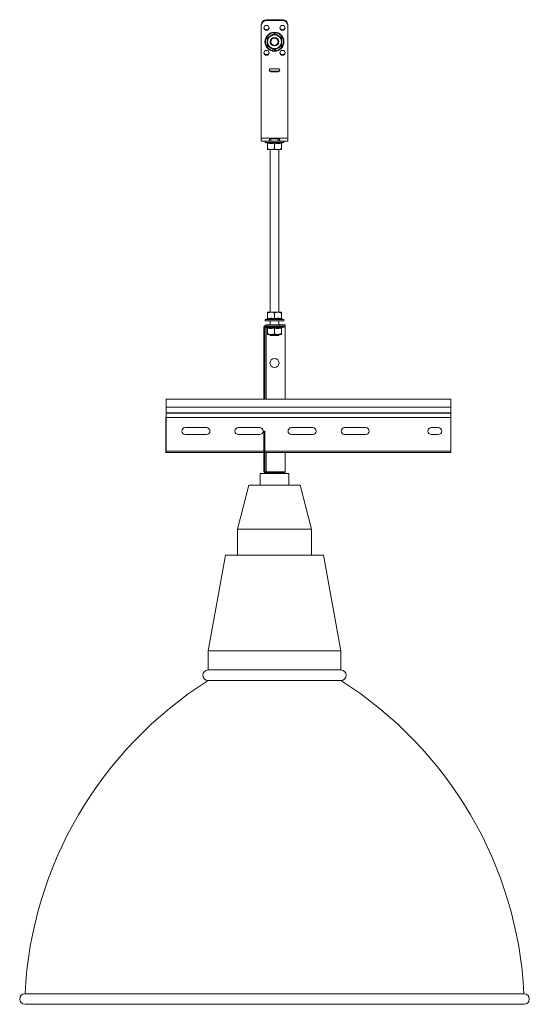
# Model space of a CAD drawing. Header units: millimetres. Extents: x 640 to 2187, y -1342 to 732.
# Tile 5 of 6: x 640 to 1120, y -195 to 732. Entities that reach past the tile are written whole.
import ezdxf

# ---------------------------------------------------------------- set-up
doc = ezdxf.new("R2010")
doc.units = ezdxf.units.MM

msp = doc.modelspace()

# ---------------------------------------------------------------- linework, layer by layer
at = {"color": 7, "linetype": 'Continuous', "lineweight": 15}
for p, q in [((867.53, 726.94), (867.53, 620.57)), ((872.53, 732.32), (872.53, 731.64)), ((887.53, 732.32), (872.53, 732.32)), ((887.53, 731.64), (872.53, 731.64)), ((887.53, 731.64), (887.53, 732.32)), ((892.53, 726.94), (892.53, 620.57)), ((876.53, 686.06), (883.53, 686.06)), ((876.53, 683.24), (876.53, 683.93)), ((883.53, 683.93), (876.53, 683.93)), ((883.53, 683.24), (876.53, 683.24)), ((883.53, 683.24), (883.53, 683.93)), ((892.53, 620.57), (867.53, 620.57)), ((867.53, 617.93), (867.53, 620.57)), ((892.53, 617.93), (867.53, 617.93)), ((871.49, 616.73), (873.19, 616.11)), ((873.53, 616), (873.53, 610.73)), ((875.88, 619.96), (876.53, 619.95)), ((883.53, 620.16), (876.53, 620.16)), ((876.53, 617.96), (876.53, 619.95)), ((876.53, 619.95), (883.53, 619.95)), ((876.53, 617.96), (876.53, 619.95)), ((876.53, 617.96), (883.53, 617.96)), ((880.03, 616), (880.03, 610.73)), ((883.53, 617.96), (883.53, 619.95)), ((883.53, 617.96), (883.53, 619.95)), ((886.53, 616), (886.53, 610.73)), ((886.87, 616.11), (888.58, 616.73)), ((892.53, 620.57), (892.53, 617.93)), ((873.53, 609.93), (876.78, 609.93)), ((876.03, 609.93), (876.03, 456.73)), ((883.28, 609.93), (876.78, 609.93)), ((883.28, 609.93), (886.53, 609.93)), ((884.03, 456.73), (884.03, 609.93)), ((876.78, 456.73), (873.53, 456.73)), ((873.53, 450.67), (873.53, 455.93)), ((883.28, 456.73), (876.78, 456.73)), ((880.03, 450.67), (880.03, 455.93)), ((886.53, 456.73), (883.28, 456.73)), ((886.53, 450.67), (886.53, 455.93)), ((873.19, 450.55), (871.49, 449.93)), ((871.7, 448.73), (888.37, 448.73)), ((876.03, 448.73), (876.03, 444.73)), ((884.03, 444.73), (884.03, 448.73)), ((888.58, 449.93), (886.87, 450.55)), ((870.03, 429.73), (870.03, 442.73)), ((871.03, 442.73), (870.03, 442.73)), ((871.03, 429.73), (871.03, 442.73)), ((871.49, 442.53), (873.19, 441.91)), ((872.03, 443.73), (872.03, 444.73)), ((872.03, 444.73), (885.03, 444.73)), ((872.03, 443.73), (885.03, 443.73)), ((873.53, 441.8), (873.53, 436.53)), ((880.03, 441.8), (880.03, 436.53)), ((885.03, 443.73), (885.03, 444.73)), ((885.03, 444.73), (890.03, 444.73)), ((890.03, 443.73), (885.03, 443.73)), ((886.53, 441.8), (886.53, 436.53)), ((886.87, 441.91), (888.58, 442.53)), ((888.98, 443.03), (890.03, 443.03)), ((890.03, 444.73), (890.03, 443.73)), ((890.03, 443.03), (890.03, 374.73)), ((871.03, 429.73), (870.03, 429.73)), ((870.03, 424.73), (870.03, 429.73)), ((871.03, 424.73), (871.03, 429.73)), ((873.53, 435.73), (876.78, 435.73)), ((876.03, 435.73), (876.03, 434.73)), ((882.91, 434.73), (876.03, 434.73)), ((876.78, 435.73), (883.28, 435.73)), ((884.03, 434.73), (882.91, 434.73)), ((883.28, 435.73), (886.53, 435.73)), ((884.03, 434.73), (884.03, 435.73)), ((871.03, 424.73), (870.03, 424.73)), ((870.03, 419.73), (870.03, 424.73)), ((871.03, 419.73), (870.03, 419.73)), ((870.03, 374.73), (870.03, 419.73)), ((871.03, 419.73), (871.03, 424.73)), ((871.03, 374.73), (871.03, 419.73)), ((1046.03, 374.73), (778.03, 374.73)), ((778.03, 367.28), (778.03, 374.73)), ((1046.03, 367.28), (1046.03, 374.73)), ((778.03, 367.28), (1046.03, 367.28)), ((778.03, 361.97), (778.03, 367.28)), ((778.03, 361.61), (778.03, 361.97)), ((778.03, 361.97), (1046.03, 361.97)), ((1046.03, 361.97), (1046.03, 367.28)), ((1046.03, 361.61), (1046.03, 361.97)), ((778.03, 357.47), (777.83, 357.47)), ((777.83, 325.93), (777.83, 357.47)), ((778.03, 357.47), (778.03, 361.61)), ((778.03, 361.61), (1046.03, 361.61)), ((778.03, 325.93), (778.03, 357.47)), ((778.03, 357.47), (1046.03, 357.47)), ((1046.03, 357.47), (1046.03, 361.61)), ((1046.03, 325.93), (1046.03, 357.47)), ((816.03, 347.98), (796.03, 347.98)), ((866.03, 347.98), (846.03, 347.98)), ((871.03, 344.73), (870.03, 344.73)), ((870.03, 342.73), (870.03, 344.73)), ((871.03, 342.73), (871.03, 344.73)), ((916.03, 347.98), (896.03, 347.98)), ((966.03, 347.98), (946.03, 347.98)), ((1034.28, 347.98), (1027.78, 347.98)), ((796.03, 341.48), (816.03, 341.48)), ((846.03, 341.48), (866.03, 341.48)), ((871.03, 342.73), (870.03, 342.73)), ((870.03, 306.73), (870.03, 342.73)), ((871.03, 306.73), (871.03, 342.73)), ((896.03, 341.48), (916.03, 341.48)), ((946.03, 341.48), (966.03, 341.48)), ((1027.78, 341.48), (1034.28, 341.48)), ((778.03, 325.93), (777.83, 325.93)), ((777.83, 324.73), (777.83, 325.93)), ((778.03, 324.73), (777.83, 324.73)), ((778.03, 324.73), (778.03, 325.93)), ((778.03, 324.73), (870.03, 324.73)), ((871.03, 324.73), (1046.03, 324.73)), ((890.03, 324.73), (890.03, 306.44)), ((1046.03, 324.73), (1046.03, 325.93)), ((871.03, 306.73), (870.03, 306.73)), ((872.03, 306.44), (890.03, 306.44)), ((866.53, 304.73), (866.53, 293.73)), ((866.53, 304.73), (872.03, 304.73)), ((872.03, 305.73), (872.03, 304.73)), ((885.03, 305.73), (872.03, 305.73)), ((885.03, 304.73), (872.03, 304.73)), ((885.03, 304.73), (885.03, 305.73)), ((885.03, 305.73), (890.03, 305.73)), ((890.03, 304.73), (885.03, 304.73)), ((890.03, 305.73), (890.03, 304.73)), ((890.03, 304.73), (893.53, 304.73)), ((893.53, 293.73), (893.53, 304.73)), ((855.73, 293.73), (845.03, 252.43)), ((855.73, 293.73), (904.33, 293.73)), ((915.03, 252.43), (904.33, 293.73)), ((845.03, 252.43), (845.03, 227.93)), ((845.03, 252.43), (915.03, 252.43)), ((915.03, 227.93), (915.03, 252.43)), ((833.83, 227.93), (817.53, 137.73)), ((833.83, 227.93), (926.23, 227.93)), ((942.53, 137.73), (926.23, 227.93)), ((817.53, 137.73), (817.53, 119.73)), ((817.53, 137.73), (942.53, 137.73)), ((942.53, 119.73), (942.53, 137.73)), ((817.53, 119.73), (942.53, 119.73)), ((817.53, 109.73), (942.53, 109.73)), ((645.03, -185.27), (1115.03, -185.27)), ((645.03, -195.27), (1115.03, -195.27))]:
    msp.add_line(p, q, dxfattribs=at)
at = {"color": 8, "linetype": 'Continuous', "lineweight": 15}
for p, q in [((884.31, 616.73), (871.49, 616.73)), ((888.58, 616.73), (884.31, 616.73)), ((871.49, 449.93), (888.58, 449.93)), ((888.58, 442.53), (871.49, 442.53)), ((872.03, 374.73), (872.03, 442.34)), ((778.03, 325.93), (870.03, 325.93)), ((871.03, 325.93), (1046.03, 325.93)), ((872.03, 306.44), (872.03, 324.73))]:
    msp.add_line(p, q, dxfattribs=at)
at = {"color": 7, "linetype": 'Continuous', "lineweight": 15, "flags": 128}
for points in [[(872.53, 722.24), (871.58, 722.42), (870.77, 722.93), (870.22, 723.69), (870.03, 724.59), (870.22, 725.49), (870.77, 726.25), (871.58, 726.76), (872.53, 726.94), (873.49, 726.76), (874.3, 726.25), (874.84, 725.49), (875.03, 724.59), (874.84, 723.69), (874.3, 722.93), (873.49, 722.42), (872.53, 722.24)], [(872.53, 722.24), (871.58, 722.42), (870.77, 722.93), (870.22, 723.69), (870.03, 724.59), (870.22, 725.49), (870.77, 726.25), (871.58, 726.76), (872.53, 726.94), (873.49, 726.76), (874.3, 726.25), (874.84, 725.49), (875.03, 724.59), (874.84, 723.69), (874.3, 722.93), (873.49, 722.42), (872.53, 722.24)], [(887.53, 726.94), (888.49, 726.76), (889.3, 726.25), (889.84, 725.49), (890.03, 724.59), (889.84, 723.69), (889.3, 722.93), (888.49, 722.42), (887.53, 722.24), (886.58, 722.42), (885.77, 722.93), (885.22, 723.69), (885.03, 724.59), (885.22, 725.49), (885.77, 726.25), (886.58, 726.76), (887.53, 726.94)], [(887.53, 726.94), (888.49, 726.76), (889.3, 726.25), (889.84, 725.49), (890.03, 724.59), (889.84, 723.69), (889.3, 722.93), (888.49, 722.42), (887.53, 722.24), (886.58, 722.42), (885.77, 722.93), (885.22, 723.69), (885.03, 724.59), (885.22, 725.49), (885.77, 726.25), (886.58, 726.76), (887.53, 726.94)], [(872.53, 703.45), (873.49, 703.27), (874.3, 702.76), (874.84, 702), (875.03, 701.1), (874.84, 700.2), (874.3, 699.44), (873.49, 698.93), (872.53, 698.75), (871.58, 698.93), (870.77, 699.44), (870.22, 700.2), (870.03, 701.1), (870.22, 702), (870.77, 702.76), (871.58, 703.27), (872.53, 703.45)], [(872.53, 703.45), (873.49, 703.27), (874.3, 702.76), (874.84, 702), (875.03, 701.1), (874.84, 700.2), (874.3, 699.44), (873.49, 698.93), (872.53, 698.75), (871.58, 698.93), (870.77, 699.44), (870.22, 700.2), (870.03, 701.1), (870.22, 702), (870.77, 702.76), (871.58, 703.27), (872.53, 703.45)], [(887.53, 698.75), (886.58, 698.93), (885.77, 699.44), (885.22, 700.2), (885.03, 701.1), (885.22, 702), (885.77, 702.76), (886.58, 703.27), (887.53, 703.45), (888.49, 703.27), (889.3, 702.76), (889.84, 702), (890.03, 701.1), (889.84, 700.2), (889.3, 699.44), (888.49, 698.93), (887.53, 698.75)], [(887.53, 698.75), (886.58, 698.93), (885.77, 699.44), (885.22, 700.2), (885.03, 701.1), (885.22, 702), (885.77, 702.76), (886.58, 703.27), (887.53, 703.45), (888.49, 703.27), (889.3, 702.76), (889.84, 702), (890.03, 701.1), (889.84, 700.2), (889.3, 699.44), (888.49, 698.93), (887.53, 698.75)]]:
    msp.add_lwpolyline(points, dxfattribs=at)
at = {"color": 7, "linetype": 'Continuous', "lineweight": 15}
for centre, radius in [((880.03, 711.56), 8.95), ((880.03, 711.56), 8.54), ((880.03, 711.56), 4), ((880.03, 711.56), 3.4), ((880.03, 408.88), 4.25)]:
    msp.add_circle(centre, radius, dxfattribs=at)
for centre, radius, start, end in [((872.39, 727.47), 4.86, 88.27465, 178.16377), ((872.39, 726.78), 4.86, 88.27472, 178.16369), ((872.47, 725.37), 2.45, 190.3406, 271.53892), ((872.6, 725.37), 2.45, 268.46135, 349.65922), ((887.53, 725.42), 2.52, 191.20396, 348.79604), ((887.68, 727.47), 4.86, 1.83616, 91.72534), ((887.68, 726.78), 4.86, 1.83624, 91.72526), ((880.03, 711.56), 6.5, 120, 180), ((880.03, 711.56), 6.5, 60, 120), ((880.03, 711.56), 6.5, 0, 60), ((880.03, 711.56), 6.5, 180, 240), ((880.03, 711.56), 6.5, 240, 300), ((880.03, 711.56), 6.5, 300, 0), ((872.53, 701.93), 2.52, 191.20346, 348.79654), ((887.47, 701.88), 2.45, 190.34076, 271.53842), ((887.6, 701.88), 2.45, 268.46174, 349.65924), ((876.46, 684.65), 1.41, 87.13233, 272.86767), ((876.5, 685.4), 1.48, 196.0634, 271.40884), ((883.6, 684.65), 1.41, 267.13261, 92.86739), ((883.57, 685.4), 1.48, 268.59216, 343.93561), ((871.7, 617.31), 0.619, 90, 250), ((873.05, 615.65), 0.48, 0, 71.81095), ((887.01, 615.65), 0.48, 107.7103, 180), ((888.37, 617.31), 0.619, 290, 90), ((871.7, 449.35), 0.619, 110, 270), ((873.05, 451.01), 0.48, 287.7103, 360), ((887.01, 451.01), 0.48, 180, 251.81095), ((888.37, 449.35), 0.619, 270, 70), ((872.03, 442.73), 2, 90, 180), ((872.03, 442.73), 1, 90, 180), ((871.7, 443.11), 0.619, 185.59144, 250), ((873.05, 441.45), 0.48, 0, 71.81095), ((887.01, 441.45), 0.48, 107.7103, 180), ((888.37, 443.11), 0.619, 290, 90), ((796.03, 344.73), 3.25, 90, 270), ((816.03, 344.73), 3.25, 270, 90), ((846.03, 344.73), 3.25, 90, 270), ((866.03, 344.73), 3.25, 270, 90), ((896.03, 344.73), 3.25, 90, 270), ((916.03, 344.73), 3.25, 270, 90), ((946.03, 344.73), 3.25, 90, 270), ((966.03, 344.73), 3.25, 270, 90), ((1027.78, 344.73), 3.25, 90, 270), ((1034.28, 344.73), 3.25, 270, 90), ((872.03, 306.73), 2, 180, 270), ((872.03, 306.73), 1, 180, 270), ((817.53, 114.73), 5, 90, 270), ((942.53, 114.73), 5, 270, 90), ((1016.16, -204.34), 371.61, 122.30919, 177.05725), ((743.91, -204.34), 371.61, 2.94275, 57.69081), ((645.03, -190.27), 5, 90, 270), ((1115.03, -190.27), 5, 270, 90)]:
    msp.add_arc(centre, radius, start, end, dxfattribs=at)
for points, knots in [([(873.2, 715.51), (873.47, 715.66), (874.85, 716.44), (877.16, 717.76), (879.15, 718.93), (880.03, 719.45)], [0, 0, 0, 0, 0.120965, 0.606826, 1, 1, 1, 1]), ([(873.53, 715.31), (873.53, 715.31), (873.52, 715.32), (873.44, 715.36), (873.34, 715.42), (873.25, 715.48), (873.2, 715.51), (873.2, 715.51)], [0, 0, 0, 0, 0.236165, 0.471358, 0.732413, 0.993143, 1, 1, 1, 1]), ([(873.2, 707.61), (873.2, 707.93), (873.21, 709.51), (873.22, 712.17), (873.2, 714.48), (873.2, 715.51)], [0, 0, 0, 0, 0.120964, 0.606826, 1, 1, 1, 1]), ([(873.53, 715.31), (873.99, 715.57), (874.91, 716.11), (876.02, 716.75), (876.65, 717.11), (876.78, 717.19)], [0, 0, 0, 0, 0.434792, 0.879849, 1, 1, 1, 1]), ([(873.53, 711.56), (873.53, 712.55), (873.53, 713.84), (873.53, 715.03), (873.53, 715.31)], [0, 0, 0, 0, 0.769006, 1, 1, 1, 1]), ([(876.78, 717.19), (877.64, 717.68), (878.76, 718.33), (879.79, 718.93), (880.03, 719.06)], [0, 0, 0, 0, 0.769007, 1, 1, 1, 1]), ([(880.03, 719.45), (880.03, 719.45), (880.03, 719.4), (880.03, 719.29), (880.03, 719.17), (880.03, 719.08), (880.03, 719.07), (880.03, 719.06)], [0, 0, 0, 0, 0.006851, 0.267591, 0.52863, 0.763837, 1, 1, 1, 1]), ([(880.03, 719.45), (880.31, 719.29), (881.67, 718.49), (883.97, 717.15), (885.98, 716.01), (886.87, 715.51)], [0, 0, 0, 0, 0.120965, 0.606826, 1, 1, 1, 1]), ([(880.03, 719.06), (880.31, 718.91), (881.35, 718.31), (882.46, 717.66), (883.28, 717.19)], [0, 0, 0, 0, 0.263898, 1, 1, 1, 1]), ([(883.28, 717.19), (883.43, 717.11), (884.46, 716.51), (885.56, 715.88), (886.46, 715.35), (886.53, 715.31)], [0, 0, 0, 0, 0.1279436, 0.9273546, 1, 1, 1, 1]), ([(886.87, 715.51), (886.87, 715.51), (886.82, 715.48), (886.73, 715.42), (886.62, 715.36), (886.55, 715.32), (886.54, 715.31), (886.53, 715.31)], [0, 0, 0, 0, 0.006848, 0.267587, 0.528636, 0.763834, 1, 1, 1, 1]), ([(886.53, 715.31), (886.53, 714.79), (886.53, 713.72), (886.53, 712.44), (886.53, 711.71), (886.53, 711.56)], [0, 0, 0, 0, 0.434792, 0.879846, 1, 1, 1, 1]), ([(886.87, 715.51), (886.87, 715.19), (886.85, 713.61), (886.84, 710.94), (886.86, 708.64), (886.87, 707.61)], [0, 0, 0, 0, 0.120964, 0.606827, 1, 1, 1, 1]), ([(873.53, 707.81), (873.53, 707.8), (873.52, 707.8), (873.44, 707.75), (873.34, 707.69), (873.25, 707.64), (873.2, 707.61), (873.2, 707.61)], [0, 0, 0, 0, 0.236166, 0.471362, 0.732413, 0.993143, 1, 1, 1, 1]), ([(880.03, 703.66), (879.76, 703.82), (878.4, 704.63), (876.1, 705.97), (874.09, 707.1), (873.2, 707.61)], [0, 0, 0, 0, 0.120964, 0.606826, 1, 1, 1, 1]), ([(873.53, 707.81), (873.53, 708.33), (873.53, 709.4), (873.53, 710.68), (873.53, 711.4), (873.53, 711.56)], [0, 0, 0, 0, 0.434795, 0.87985, 1, 1, 1, 1]), ([(873.53, 707.81), (873.81, 707.65), (874.85, 707.05), (875.96, 706.4), (876.78, 705.93)], [0, 0, 0, 0, 0.263899, 1, 1, 1, 1]), ([(876.78, 705.93), (876.93, 705.85), (877.96, 705.25), (879.06, 704.62), (879.96, 704.1), (880.03, 704.05)], [0, 0, 0, 0, 0.127944, 0.927355, 1, 1, 1, 1]), ([(886.87, 707.61), (886.6, 707.46), (885.22, 706.68), (882.91, 705.35), (880.92, 704.19), (880.03, 703.66)], [0, 0, 0, 0, 0.120965, 0.606827, 1, 1, 1, 1]), ([(883.28, 705.93), (882.43, 705.43), (881.31, 704.79), (880.27, 704.19), (880.03, 704.05)], [0, 0, 0, 0, 0.7690078, 1, 1, 1, 1]), ([(886.53, 707.81), (886.08, 707.54), (885.16, 707.01), (884.05, 706.37), (883.42, 706.01), (883.28, 705.93)], [0, 0, 0, 0, 0.4347933, 0.8798473, 1, 1, 1, 1]), ([(886.53, 711.56), (886.53, 710.57), (886.53, 709.28), (886.53, 708.08), (886.53, 707.81)], [0, 0, 0, 0, 0.769006, 1, 1, 1, 1]), ([(886.87, 707.61), (886.87, 707.61), (886.82, 707.64), (886.73, 707.69), (886.62, 707.75), (886.55, 707.8), (886.54, 707.8), (886.53, 707.81)], [0, 0, 0, 0, 0.0068482, 0.2675873, 0.5286323, 0.7638338, 1, 1, 1, 1]), ([(880.03, 704.05), (880.03, 704.05), (880.03, 704.04), (880.03, 703.95), (880.03, 703.83), (880.03, 703.72), (880.03, 703.66), (880.03, 703.66)], [0, 0, 0, 0, 0.236164, 0.471367, 0.732407, 0.993139, 1, 1, 1, 1]), ([(873.2, 616.5), (873.47, 616.44), (874.85, 616.17), (877.16, 615.98), (879.15, 616.34), (880.03, 616.5)], [0, 0, 0, 0, 0.120964, 0.606826, 1, 1, 1, 1]), ([(873.2, 616.5), (873.2, 616.5), (873.25, 616.48), (873.34, 616.42), (873.44, 616.3), (873.52, 616.16), (873.53, 616.05), (873.53, 616)], [0, 0, 0, 0, 0.006857, 0.267591, 0.528639, 0.76383, 1, 1, 1, 1]), ([(880.03, 616), (878.97, 615.83), (876.8, 615.48), (874.63, 615.82), (873.53, 616)], [0, 0, 0, 0, 0.492171, 1, 1, 1, 1]), ([(876.53, 620.16), (876.45, 620.15), (876.27, 620.14), (875.93, 620.03), (875.6, 619.81), (875.33, 619.51), (875.16, 619.22), (875.05, 618.93), (875.02, 618.58), (875.08, 618.27), (875.32, 618.1), (875.61, 618.02), (875.98, 617.97), (876.31, 617.96), (876.53, 617.96)], [0, 0, 0, 0, 0.04771, 0.094878, 0.195682, 0.267706, 0.340705, 0.41767, 0.501169, 0.641277, 0.759632, 0.815966, 0.873401, 1, 1, 1, 1]), ([(876.53, 620.16), (876.45, 620.15), (876.27, 620.14), (875.93, 620.03), (875.6, 619.81), (875.33, 619.51), (875.16, 619.22), (875.05, 618.93), (875.02, 618.58), (875.08, 618.27), (875.32, 618.1), (875.61, 618.02), (875.98, 617.97), (876.31, 617.96), (876.53, 617.96)], [0, 0, 0, 0, 0.04771, 0.094878, 0.195682, 0.267706, 0.340705, 0.41767, 0.501169, 0.641277, 0.759632, 0.815966, 0.873401, 1, 1, 1, 1]), ([(875.83, 619.97), (875.84, 619.96), (876.06, 619.94), (876.31, 619.94), (876.53, 619.95)], [0, 0, 0, 0, 0.07537, 1, 1, 1, 1]), ([(880.03, 616.5), (880.31, 616.44), (881.67, 616.17), (883.97, 615.98), (885.98, 616.34), (886.87, 616.5)], [0, 0, 0, 0, 0.120964, 0.606826, 1, 1, 1, 1]), ([(880.03, 616), (880.03, 616.05), (880.03, 616.16), (880.03, 616.3), (880.03, 616.42), (880.03, 616.48), (880.03, 616.5), (880.03, 616.5)], [0, 0, 0, 0, 0.23617, 0.471368, 0.732415, 0.993149, 1, 1, 1, 1]), ([(886.53, 616), (885.47, 615.83), (883.3, 615.48), (881.13, 615.82), (880.03, 616)], [0, 0, 0, 0, 0.492171, 1, 1, 1, 1]), ([(883.53, 617.96), (883.62, 617.96), (883.8, 617.96), (884.14, 617.97), (884.46, 618.02), (884.74, 618.11), (884.91, 618.23), (885.01, 618.41), (885.05, 618.7), (884.99, 619.12), (884.75, 619.54), (884.46, 619.8), (884.09, 620.03), (883.76, 620.1), (883.53, 620.16)], [0, 0, 0, 0, 0.0477091, 0.0948778, 0.1956816, 0.267706, 0.3407036, 0.41767, 0.5011688, 0.6412776, 0.759631, 0.8159666, 0.8734021, 1, 1, 1, 1]), ([(883.53, 617.96), (883.62, 617.96), (883.8, 617.96), (884.14, 617.97), (884.46, 618.02), (884.74, 618.11), (884.91, 618.23), (885.01, 618.41), (885.05, 618.7), (884.99, 619.12), (884.75, 619.54), (884.46, 619.8), (884.09, 620.03), (883.76, 620.1), (883.53, 620.16)], [0, 0, 0, 0, 0.0477091, 0.0948778, 0.1956816, 0.267706, 0.3407036, 0.41767, 0.5011688, 0.6412776, 0.759631, 0.8159666, 0.8734021, 1, 1, 1, 1]), ([(883.53, 619.95), (883.71, 619.94), (883.92, 619.94), (884.12, 619.96), (884.16, 619.96)], [0, 0, 0, 0, 0.79324, 1, 1, 1, 1]), ([(883.53, 619.95), (883.71, 619.94), (883.92, 619.94), (884.12, 619.96), (884.16, 619.96)], [0, 0, 0, 0, 0.79324, 1, 1, 1, 1]), ([(886.53, 616), (886.54, 616.05), (886.55, 616.16), (886.62, 616.3), (886.73, 616.42), (886.82, 616.48), (886.87, 616.5), (886.87, 616.5)], [0, 0, 0, 0, 0.23617, 0.471367, 0.732409, 0.993152, 1, 1, 1, 1]), ([(873.53, 610.73), (873.99, 610.54), (874.91, 610.16), (876.02, 609.95), (876.65, 609.94), (876.78, 609.93)], [0, 0, 0, 0, 0.434794, 0.879848, 1, 1, 1, 1]), ([(873.53, 609.93), (873.53, 610.03), (873.53, 610.16), (873.53, 610.63), (873.53, 610.73)], [0, 0, 0, 0, 0.769007, 1, 1, 1, 1]), ([(876.78, 609.93), (877.64, 610.03), (878.76, 610.16), (879.79, 610.63), (880.03, 610.73)], [0, 0, 0, 0, 0.769007, 1, 1, 1, 1]), ([(883.28, 609.93), (883.14, 609.94), (882.11, 609.96), (881.01, 610.29), (880.11, 610.7), (880.03, 610.73)], [0, 0, 0, 0, 0.1279439, 0.9273573, 1, 1, 1, 1]), ([(886.53, 610.73), (886.26, 610.61), (885.22, 610.15), (884.1, 610.03), (883.28, 609.93)], [0, 0, 0, 0, 0.263898, 1, 1, 1, 1]), ([(886.53, 610.73), (886.53, 610.54), (886.53, 610.16), (886.53, 609.95), (886.53, 609.94), (886.53, 609.93)], [0, 0, 0, 0, 0.4347942, 0.8798478, 1, 1, 1, 1]), ([(876.78, 456.73), (875.93, 456.63), (874.81, 456.5), (873.77, 456.04), (873.53, 455.93)], [0, 0, 0, 0, 0.769006, 1, 1, 1, 1]), ([(873.53, 455.93), (873.53, 456.12), (873.53, 456.51), (873.53, 456.72), (873.53, 456.73), (873.53, 456.73)], [0, 0, 0, 0, 0.4347944, 0.8798478, 1, 1, 1, 1]), ([(880.03, 455.93), (879.58, 456.12), (878.66, 456.51), (877.55, 456.72), (876.92, 456.73), (876.78, 456.73)], [0, 0, 0, 0, 0.4347938, 0.879849, 1, 1, 1, 1]), ([(883.28, 456.73), (883.14, 456.73), (882.11, 456.71), (881.01, 456.37), (880.11, 455.97), (880.03, 455.93)], [0, 0, 0, 0, 0.127944, 0.927357, 1, 1, 1, 1]), ([(886.53, 455.93), (886.26, 456.06), (885.22, 456.52), (884.1, 456.64), (883.28, 456.73)], [0, 0, 0, 0, 0.263899, 1, 1, 1, 1]), ([(886.53, 456.73), (886.53, 456.63), (886.53, 456.5), (886.53, 456.04), (886.53, 455.93)], [0, 0, 0, 0, 0.769006, 1, 1, 1, 1]), ([(873.2, 450.17), (873.2, 450.17), (873.25, 450.19), (873.34, 450.25), (873.44, 450.37), (873.52, 450.51), (873.53, 450.62), (873.53, 450.67)], [0, 0, 0, 0, 0.006861, 0.267588, 0.528637, 0.763835, 1, 1, 1, 1]), ([(880.03, 450.17), (879.76, 450.22), (878.4, 450.5), (876.1, 450.68), (874.09, 450.33), (873.2, 450.17)], [0, 0, 0, 0, 0.120964, 0.606826, 1, 1, 1, 1]), ([(873.53, 450.67), (874.6, 450.84), (876.77, 451.18), (878.93, 450.84), (880.03, 450.67)], [0, 0, 0, 0, 0.4921706, 1, 1, 1, 1]), ([(880.03, 450.67), (881.1, 450.84), (883.27, 451.18), (885.43, 450.84), (886.53, 450.67)], [0, 0, 0, 0, 0.49217, 1, 1, 1, 1]), ([(880.03, 450.17), (880.03, 450.17), (880.03, 450.19), (880.03, 450.25), (880.03, 450.37), (880.03, 450.51), (880.03, 450.62), (880.03, 450.67)], [0, 0, 0, 0, 0.006855, 0.267583, 0.528631, 0.763835, 1, 1, 1, 1]), ([(886.87, 450.17), (886.6, 450.22), (885.22, 450.5), (882.91, 450.68), (880.92, 450.33), (880.03, 450.17)], [0, 0, 0, 0, 0.120964, 0.606826, 1, 1, 1, 1]), ([(886.87, 450.17), (886.87, 450.17), (886.82, 450.19), (886.73, 450.25), (886.62, 450.37), (886.55, 450.51), (886.54, 450.62), (886.53, 450.67)], [0, 0, 0, 0, 0.006852, 0.267588, 0.528631, 0.763834, 1, 1, 1, 1]), ([(871.16, 442.82), (871.14, 442.82), (871.05, 442.79), (871.04, 442.76), (871.03, 442.73)], [0, 0, 0, 0, 0.197686, 1, 1, 1, 1]), ([(873.2, 442.3), (873.47, 442.24), (874.85, 441.97), (877.16, 441.78), (879.15, 442.14), (880.03, 442.3)], [0, 0, 0, 0, 0.120964, 0.606826, 1, 1, 1, 1]), ([(873.2, 442.3), (873.2, 442.3), (873.25, 442.28), (873.34, 442.22), (873.44, 442.1), (873.52, 441.96), (873.53, 441.85), (873.53, 441.8)], [0, 0, 0, 0, 0.006861, 0.267588, 0.528637, 0.763835, 1, 1, 1, 1]), ([(880.03, 441.8), (878.97, 441.63), (876.8, 441.28), (874.63, 441.62), (873.53, 441.8)], [0, 0, 0, 0, 0.4921706, 1, 1, 1, 1]), ([(873.53, 436.53), (873.81, 436.41), (874.85, 435.95), (875.96, 435.83), (876.78, 435.73)], [0, 0, 0, 0, 0.2638991, 1, 1, 1, 1]), ([(873.53, 435.73), (873.53, 435.83), (873.53, 435.96), (873.53, 436.43), (873.53, 436.53)], [0, 0, 0, 0, 0.7690075, 1, 1, 1, 1]), ([(876.78, 435.73), (876.93, 435.74), (877.96, 435.76), (879.06, 436.09), (879.96, 436.5), (880.03, 436.53)], [0, 0, 0, 0, 0.1279438, 0.9273569, 1, 1, 1, 1]), ([(880.03, 442.3), (880.31, 442.24), (881.67, 441.97), (883.97, 441.78), (885.98, 442.14), (886.87, 442.3)], [0, 0, 0, 0, 0.120964, 0.606826, 1, 1, 1, 1]), ([(880.03, 442.3), (880.03, 442.3), (880.03, 442.28), (880.03, 442.22), (880.03, 442.1), (880.03, 441.96), (880.03, 441.85), (880.03, 441.8)], [0, 0, 0, 0, 0.006855, 0.267583, 0.528631, 0.763835, 1, 1, 1, 1]), ([(886.53, 441.8), (885.47, 441.63), (883.3, 441.28), (881.13, 441.62), (880.03, 441.8)], [0, 0, 0, 0, 0.492171, 1, 1, 1, 1]), ([(880.03, 436.53), (880.49, 436.34), (881.41, 435.96), (882.52, 435.75), (883.15, 435.74), (883.28, 435.73)], [0, 0, 0, 0, 0.434794, 0.879849, 1, 1, 1, 1]), ([(883.28, 435.73), (884.14, 435.83), (885.26, 435.96), (886.29, 436.43), (886.53, 436.53)], [0, 0, 0, 0, 0.769007, 1, 1, 1, 1]), ([(886.87, 442.3), (886.87, 442.3), (886.82, 442.28), (886.73, 442.22), (886.62, 442.1), (886.55, 441.96), (886.54, 441.85), (886.53, 441.8)], [0, 0, 0, 0, 0.006852, 0.267588, 0.528631, 0.763834, 1, 1, 1, 1]), ([(886.53, 436.53), (886.53, 436.34), (886.53, 435.96), (886.53, 435.75), (886.53, 435.74), (886.53, 435.73)], [0, 0, 0, 0, 0.4347935, 0.8798477, 1, 1, 1, 1]), ([(871.03, 306.73), (871.05, 306.71), (871.08, 306.66), (871.31, 306.59), (871.64, 306.51), (871.9, 306.46), (872.03, 306.44)], [0, 0, 0, 0, 0.250001, 0.499998, 0.749999, 1, 1, 1, 1]), ([(871.07, 306.54), (871.14, 306.53), (871.41, 306.5), (871.76, 306.46), (872.03, 306.44)], [0, 0, 0, 0, 0.230612, 1, 1, 1, 1])]:
    msp.add_open_spline(points, degree=3, knots=knots, dxfattribs=at)
at = {"color": 8, "linetype": 'Continuous', "lineweight": 15}
for points, knots in [([(873.21, 616.17), (873.22, 616.15), (873.22, 616.05), (873.21, 616.3), (873.2, 616.5)], [0, 0, 0, 0, 0.213611, 1, 1, 1, 1]), ([(886.87, 616.5), (886.87, 616.44), (886.86, 616.2), (886.85, 616.19), (886.85, 616.17)], [0, 0, 0, 0, 0.241916, 1, 1, 1, 1]), ([(873.2, 450.17), (873.2, 450.23), (873.21, 450.46), (873.21, 450.48), (873.21, 450.5)], [0, 0, 0, 0, 0.241916, 1, 1, 1, 1]), ([(886.85, 450.5), (886.85, 450.52), (886.85, 450.61), (886.86, 450.37), (886.87, 450.17)], [0, 0, 0, 0, 0.213611, 1, 1, 1, 1]), ([(873.21, 441.97), (873.22, 441.95), (873.22, 441.85), (873.21, 442.1), (873.2, 442.3)], [0, 0, 0, 0, 0.213611, 1, 1, 1, 1]), ([(886.87, 442.3), (886.87, 442.24), (886.86, 442), (886.85, 441.99), (886.85, 441.97)], [0, 0, 0, 0, 0.241916, 1, 1, 1, 1])]:
    msp.add_open_spline(points, degree=3, knots=knots, dxfattribs=at)

doc.saveas('drawing.dxf')
